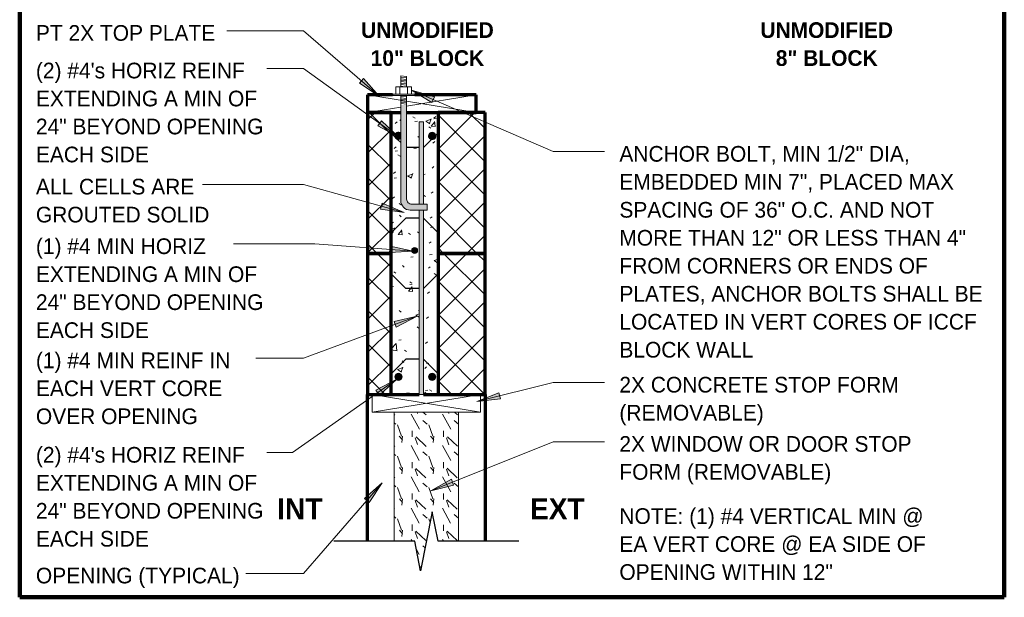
# Model space of a CAD drawing. Header units: inches. Extents: x 0 to 1352, y -35 to 287.
# Tile 12 of 13: x 1268 to 1351, y -30 to 19. Entities that reach past the tile are written whole.
import ezdxf

# ---------------------------------------------------------------- set-up
doc = ezdxf.new("R2010")
doc.units = ezdxf.units.IN
doc.header["$MEASUREMENT"] = 0
doc.linetypes.add('Hidden 1_16_', pattern=[0.09375, 0.0625, -0.03125])
for name, color, linetype, lineweight in [('A-ANNO-TEXT', 2, 'Continuous', 9), ('A-DETL', 5, 'Hidden 1_16_', 9), ('A-DETL-GENF', 3, 'Continuous', 9), ('A-DETL-HLIN', 3, 'Continuous', 70), ('A-DETL-LLIN', 3, 'Continuous', 9), ('A-DETL-MLIN', 3, 'Continuous', 30)]:
    doc.layers.add(name, color=color, linetype=linetype, lineweight=lineweight)
pattern_1 = [(50, (1096.709, 0), (4.590705, -0.40187), [0.48, -5.28]), (355, (1096.709, 0), (-0.88784, 4.8137), [0.384, -4.224]), (100.451, (1097.091, -0.033), (3.70197, 4.41272), [0.408, -4.487]), (46.184, (1096.709, 1.28), (6.83066, -1.05904), [0.72, -7.92]), (96.636, (1097.278, 1.192), (5.98166, 6.23401), [0.612, -6.731]), (351.184, (1096.709, 1.28), (5.98208, 6.23382), [0.576, -6.336]), (21, (1097.349, 0.96), (3.82029, -2.5771), [0.48, -5.28]), (326, (1097.349, 0.96), (1.55721, 4.64059), [0.384, -4.224]), (71.451, (1097.667, 0.745), (5.37715, 2.0647), [0.408, -4.487]), (37.5, (1096.709, 0), (0.077972, 2.130786), [0.211, -3.962, 0.211, -4.077, -4.24]), (37.5, (1096.709, 0), (0.077972, 2.130786), [-8.461, 0.211, -4.029]), (7.5, (1096.709, 0), (1.683907, 2.52439), [0.211, -2.234, 0.211, -3.866, -1.616]), (7.5, (1096.709, 0), (1.683907, 2.52439), [-6.522, 0.211, -1.405]), (327.5, (1095.281, 0), (3.416527, -0.144297), [0.211, -1.389, 0.211, -4.781, -6.624]), (327.5, (1095.281, 0), (3.416527, -0.144297), [-6.592, 0.211, -6.413]), (317.5, (1094.641, 0), (3.732463, 0.640715), [0.211, -1.869, 0.211, -3.104, -4.704]), (317.5, (1094.641, 0), (3.732463, 0.640715), [-5.395, 0.211, -4.493])]
pattern_2 = [(45, (1096.709, 0), (-1.414214, 1.414214), []), (135, (1096.709, 0), (-1.414214, -1.414214), [])]

# ---------------------------------------------------------------- blocks, each defined once
blk = doc.blocks.new('Dimension Lumbe_0_ _ UNDER0')
at = {"layer": 'A-DETL-GENF'}
for p, q in [((1.5, 0), (0, -9.25)), ((0, 0), (1.5, -9.25)), ((0, -9.25), (0, 0)), ((0, 0), (1.5, 0)), ((1.5, 0), (1.5, -4)), ((1.5, -4.375), (1.5, -9.25)), ((1.5, -9.25), (0, -9.25))]:
    blk.add_line(p, q, dxfattribs=at)
blk = doc.blocks.new('Dimension Lumbe_0_ _ UNDER1')
at = {"layer": 'A-DETL-GENF'}
for p, q in [((0, -2.819), (0, 0)), ((0, 0), (0.457, -2.819)), ((1.5, 0), (0, -9.25)), ((0, 0), (1.5, 0)), ((1.5, 0), (1.5, -2.132)), ((0, -9.25), (0, -3.319)), ((0.538, -3.319), (1.5, -9.25)), ((1.5, -4.007), (1.5, -9.25)), ((1.5, -9.25), (0, -9.25))]:
    blk.add_line(p, q, dxfattribs=at)
blk = doc.blocks.new('Break Line1 - B_0_ _ UNDER0')
at = {"layer": 'A-DETL-GENF', "lineweight": 30}
for p, q in [((0.5, 2.5), (-0.5, -2.5)), ((1, 0), (0.5, 2.5)), ((-1, 0), (-7.884, 0)), ((-0.5, -2.5), (-1, 0)), ((7.873, 0), (1, 0))]:
    blk.add_line(p, q, dxfattribs=at)
blk = doc.blocks.new('Reinf Bar Secti_0_ _ UNDER0')
at = {"layer": 'A-DETL-GENF'}
h = blk.add_hatch(color=256, dxfattribs=at)
edge = h.paths.add_edge_path(flags=0)
edge.add_arc((0, 0), 0.313, 180, 308.57143)
edge.add_line((0.195, -0.244), (0.194, 0.245))
edge.add_spline(control_points=[(0.194, 0.245), (0.175, 0.259), (0.145, 0.278), (0.102, 0.296), (0.058, 0.309), (0, 0.314), (-0.065, 0.308), (-0.12, 0.29), (-0.167, 0.266), (-0.209, 0.234), (-0.245, 0.195), (-0.275, 0.152), (-0.296, 0.104), (-0.309, 0.053), (-0.312, 0.018), (-0.313, 0)], knot_values=[0, 0, 0, 0, 0.071592, 0.105953, 0.139877, 0.209765, 0.279655, 0.331846, 0.385026, 0.436672, 0.489523, 0.542375, 0.593392, 0.64521, 0.699405, 0.699405, 0.699405, 0.699405], degree=3, periodic=0)
for start, end in [(51.50601, 180.00001), (179.99999, 308.49399)]:
    blk.add_arc((0, 0), 0.312, start, end, dxfattribs=at)
blk = doc.blocks.new('Reinf Bar Secti_0_ _ UNDER2')
at = {"layer": 'A-DETL-GENF'}
h = blk.add_hatch(color=256, dxfattribs=at)
edge = h.paths.add_edge_path(flags=0)
edge.add_arc((0, 0), 0.313, 180, 360)
edge.add_arc((0, 0), 0.313, 360, 540)
for start, end in [(360, 180), (180, 360)]:
    blk.add_arc((0, 0), 0.313, start, end, dxfattribs=at)
blk = doc.blocks.new('Reinf Bar Secti_0_ _ UNDER3')
at = {"layer": 'A-DETL-GENF'}
h = blk.add_hatch(color=256, dxfattribs=at)
edge = h.paths.add_edge_path(flags=0)
edge.add_arc((0, 0), 0.25, 180, 360)
edge.add_arc((0, 0), 0.25, 0, 180)
for start, end in [(0, 180), (180, 0)]:
    blk.add_arc((0, 0), 0.25, start, end, dxfattribs=at)
blk = doc.blocks.new('Reinf Bar Secti_0_ _ UNDER4')
at = {"layer": 'A-DETL-GENF'}
h = blk.add_hatch(color=256, dxfattribs=at)
edge = h.paths.add_edge_path(flags=0)
edge.add_arc((0, 0), 0.312, 180, 360)
edge.add_arc((0, 0), 0.312, 0, 180)
for start, end in [(0, 180), (180, 0)]:
    blk.add_arc((0, 0), 0.312, start, end, dxfattribs=at)
blk = doc.blocks.new('Anchor Bolt8 - _0_ _ UNDER0')
at = {"layer": 'A-DETL-GENF'}
for p, q in [((-2, 7.25), (-0.562, 7.25)), ((-2, 7.25), (-2, 6.75)), ((-2, 6.75), (-0.688, 6.75)), ((-0.25, -2.5), (-0.25, 6.312)), ((0.25, -2.5), (0.25, 6.438)), ((-0.937, -2.5), (0.937, -2.5)), ((-0.937, -2.5), (-0.937, -2.625)), ((-0.25, -1.75), (0.25, -1.805)), ((-0.25, -1.875), (0.25, -1.93)), ((-0.25, -2), (0.25, -2.055)), ((-0.25, -2.125), (0.25, -2.18)), ((-0.25, -2.25), (0.25, -2.305)), ((-0.25, -2.375), (0.25, -2.432)), ((0.937, -2.5), (0.937, -2.625)), ((-0.937, -2.625), (0.937, -2.625)), ((-0.656, -2.625), (-0.656, -3.25)), ((-0.656, -3.25), (0.656, -3.25)), ((-0.312, -2.625), (-0.312, -3.25)), ((-0.25, -3.25), (-0.25, -4.125)), ((-0.125, -3.25), (0.25, -3.288)), ((0.25, -3.25), (0.25, -4.18)), ((0.313, -2.625), (0.313, -3.25)), ((0.656, -2.625), (0.656, -3.25)), ((-0.25, -3.375), (0.25, -3.43)), ((-0.25, -3.5), (0.25, -3.555)), ((-0.25, -3.625), (0.25, -3.68)), ((-0.25, -3.75), (0.25, -3.805)), ((-0.25, -3.875), (0.25, -3.929)), ((-0.25, -4), (0.25, -4.055)), ((-0.25, -4.125), (0.25, -4.18))]:
    blk.add_line(p, q, dxfattribs=at)
for centre, radius in [((-0.688, 6.312), 0.438), ((-0.562, 6.438), 0.812)]:
    blk.add_arc(centre, radius, 360, 90, dxfattribs=at)

msp = doc.modelspace()

# ---------------------------------------------------------------- hatches: boundary and pattern name
at = {"layer": 'A-ANNO-TEXT'}
for points in [[(1296.787, 14.468), (1296.443, 14.069), (1298.129, 12.961)], [(1302.616, 12.42), (1302.825, 12.904), (1300.885, 13.457)], [(1298.326, 10.855), (1298.018, 10.428), (1299.794, 9.471)], [(1298.393, 3.834), (1298.251, 3.327), (1300.247, 3.04)], [(1299.048, 0.179), (1299.01, -0.346), (1301.024, -0.226)], [(1299.39, -6.21), (1299.573, -6.704), (1301.357, -5.763)], [(1297.844, -12.057), (1298.147, -12.488), (1299.631, -11.121)], [(1308.447, -12.81), (1308.319, -12.299), (1306.443, -13.04)], [(1296.868, -21.284), (1297.265, -21.629), (1298.377, -19.946)], [(1304.467, -20.143), (1304.271, -19.654), (1302.513, -20.643)]]:
    msp.add_hatch(color=7, dxfattribs=at).paths.add_polyline_path(points, flags=0)
at = {"layer": 'A-DETL-GENF'}
h = msp.add_hatch(color=7, dxfattribs=at)
edge = h.paths.add_edge_path(flags=0)
edge.add_line((1300.774, 3.26), (1302.212, 3.26))
edge.add_line((1302.212, 3.26), (1302.212, 3.76))
edge.add_line((1302.212, 3.76), (1300.899, 3.76))
edge.add_arc((1300.899, 4.197), 0.437, 180, 270, ccw=False)
edge.add_line((1300.462, 4.197), (1300.462, 12.208))
edge.add_line((1300.462, 12.208), (1299.962, 12.208))
edge.add_line((1299.962, 12.208), (1299.962, 4.072))
edge.add_arc((1300.774, 4.072), 0.812, 180, 270)
h = msp.add_hatch(dxfattribs=at)
h.set_pattern_fill('FP10_25', style=0, pattern_type=2)
h.set_pattern_definition(pattern_2)
h.paths.add_polyline_path([(1297.142, 11.572), (1297.142, -0.428), (1299.142, -0.428), (1299.142, 11.572)], flags=0)
h = msp.add_hatch(dxfattribs=at)
h.set_pattern_fill('FP10_24', style=0, pattern_type=2)
h.set_pattern_definition(pattern_1)
edge = h.paths.add_edge_path(flags=0)
edge.add_line((1299.142, 11.572), (1299.142, -0.428))
edge.add_line((1299.142, -0.428), (1301.092, -0.428))
edge.add_spline(control_points=[(1301.092, -0.428), (1301.057, -0.416), (1301.006, -0.389), (1300.953, -0.335), (1300.929, -0.3), (1300.918, -0.275), (1300.911, -0.258), (1300.902, -0.226), (1300.898, -0.197), (1300.898, -0.178)], knot_values=[0, 0, 0, 0, 0.112214, 0.168714, 0.224867, 0.238529, 0.252236, 0.279955, 0.337752, 0.337752, 0.337752, 0.337752], degree=3, periodic=0)
edge.add_arc((1301.148, -0.178), 0.25, 0, 180, ccw=False)
edge.add_spline(control_points=[(1301.398, -0.178), (1301.398, -0.197), (1301.394, -0.226), (1301.385, -0.258), (1301.378, -0.275), (1301.367, -0.3), (1301.343, -0.335), (1301.29, -0.389), (1301.239, -0.416), (1301.204, -0.428)], knot_values=[0, 0, 0, 0, 0.057796, 0.085515, 0.099223, 0.112885, 0.169037, 0.225538, 0.337752, 0.337752, 0.337752, 0.337752], degree=3, periodic=0)
edge.add_line((1301.204, -0.428), (1301.517, -0.428))
edge.add_line((1301.517, -0.428), (1301.517, 3.26))
edge.add_line((1301.517, 3.26), (1300.774, 3.26))
edge.add_arc((1300.774, 4.072), 0.812, 180, 270, ccw=False)
edge.add_line((1299.962, 4.072), (1299.962, 9.328))
edge.add_spline(control_points=[(1299.962, 9.328), (1299.943, 9.313), (1299.912, 9.294), (1299.869, 9.276), (1299.825, 9.263), (1299.767, 9.258), (1299.703, 9.264), (1299.647, 9.283), (1299.6, 9.306), (1299.558, 9.338), (1299.522, 9.377), (1299.492, 9.42), (1299.471, 9.468), (1299.458, 9.519), (1299.455, 9.554), (1299.455, 9.572)], knot_values=[0, 0, 0, 0, 0.071592, 0.105953, 0.139877, 0.209765, 0.279655, 0.331846, 0.385026, 0.436672, 0.489523, 0.542375, 0.593392, 0.64521, 0.699405, 0.699405, 0.699405, 0.699405], degree=3, periodic=0)
edge.add_spline(control_points=[(1299.455, 9.572), (1299.455, 9.596), (1299.459, 9.631), (1299.472, 9.676), (1299.49, 9.719), (1299.521, 9.768), (1299.566, 9.814), (1299.615, 9.846), (1299.663, 9.868), (1299.714, 9.882), (1299.767, 9.886), (1299.819, 9.882), (1299.87, 9.869), (1299.918, 9.847), (1299.947, 9.828), (1299.962, 9.817)], knot_values=[0, 0, 0, 0, 0.071611, 0.10598, 0.139912, 0.20981, 0.279706, 0.331899, 0.385079, 0.436722, 0.489567, 0.542412, 0.593419, 0.645225, 0.699405, 0.699405, 0.699405, 0.699405], degree=3, periodic=0)
edge.add_line((1299.962, 9.817), (1299.962, 11.572))
edge.add_line((1299.962, 11.572), (1299.142, 11.572))
h = msp.add_hatch(dxfattribs=at)
h.set_pattern_fill('FP10_24', style=0, pattern_type=2)
h.set_pattern_definition(pattern_1)
edge = h.paths.add_edge_path(flags=0)
edge.add_line((1303.142, -0.428), (1303.142, 11.572))
edge.add_line((1303.142, 11.572), (1300.462, 11.572))
edge.add_line((1300.462, 11.572), (1300.462, 4.197))
edge.add_arc((1300.899, 4.197), 0.437, 180, 270)
edge.add_line((1300.899, 3.76), (1301.517, 3.76))
edge.add_line((1301.517, 3.76), (1301.517, 10.76))
edge.add_line((1301.517, 10.76), (1301.892, 10.76))
edge.add_line((1301.892, 10.76), (1301.892, 3.76))
edge.add_line((1301.892, 3.76), (1302.212, 3.76))
edge.add_line((1302.212, 3.76), (1302.212, 3.26))
edge.add_line((1302.212, 3.26), (1301.892, 3.26))
edge.add_line((1301.892, 3.26), (1301.892, -0.428))
edge.add_line((1301.892, -0.428), (1303.142, -0.428))
edge = h.paths.add_edge_path(flags=0)
edge.add_arc((1302.642, 9.572), 0.313, 0, 180)
edge.add_arc((1302.642, 9.572), 0.313, 180, 360)
h = msp.add_hatch(dxfattribs=at)
h.set_pattern_fill('FP10_25', style=0, pattern_type=2)
h.set_pattern_definition(pattern_2)
h.paths.add_polyline_path([(1307.142, 11.572), (1303.142, 11.572), (1303.142, -0.428), (1307.142, -0.428)], flags=0)
for points in [[(1301.892, 10.76), (1301.517, 10.76), (1301.517, 3.76), (1301.892, 3.76)], [(1301.517, -12.428), (1301.892, -12.428), (1301.892, 3.26), (1301.517, 3.26)]]:
    msp.add_hatch(color=7, dxfattribs=at).paths.add_polyline_path(points, flags=0)
h = msp.add_hatch(dxfattribs=at)
h.set_pattern_fill('FP10_25', style=0, pattern_type=2)
h.set_pattern_definition(pattern_2)
h.paths.add_polyline_path([(1297.142, -0.428), (1297.142, -12.428), (1299.142, -12.428), (1299.142, -0.428)], flags=0)
h = msp.add_hatch(dxfattribs=at)
h.set_pattern_fill('FP10_24', style=0, pattern_type=2)
h.set_pattern_definition(pattern_1)
h.paths.add_polyline_path([(1299.142, -0.428), (1299.142, -12.428), (1301.517, -12.428), (1301.517, -0.428)], flags=0)
edge = h.paths.add_edge_path(flags=0)
edge.add_arc((1299.767, -10.928), 0.313, 180, 360)
edge.add_arc((1299.767, -10.928), 0.313, 0, 180)
h = msp.add_hatch(dxfattribs=at)
h.set_pattern_fill('FP10_24', style=0, pattern_type=2)
h.set_pattern_definition(pattern_1)
h.paths.add_polyline_path([(1303.142, -12.428), (1303.142, -0.428), (1301.892, -0.428), (1301.892, -12.428)], flags=0)
edge = h.paths.add_edge_path(flags=0)
edge.add_arc((1302.642, -10.928), 0.313, 180, 360)
edge.add_arc((1302.642, -10.928), 0.313, 0, 180)
h = msp.add_hatch(dxfattribs=at)
h.set_pattern_fill('FP10_25', style=0, pattern_type=2)
h.set_pattern_definition(pattern_2)
h.paths.add_polyline_path([(1307.142, -0.428), (1303.142, -0.428), (1303.142, -12.428), (1307.142, -12.428)], flags=0)
h = msp.add_hatch(dxfattribs=at)
h.set_pattern_fill('FP10_26', style=0, pattern_type=2)
h.set_pattern_definition([(108.435, (1097.402, 0), (-2.6658048, 5.3315978), [1.012, -7.418]), (139.399, (1097.082, 0.96), (-15.99359194, 13.3280166), [0.492, -24.084]), (136.848, (1099.374, 1.279), (-39.984272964, 37.317516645), [1.169, -57.292]), (109.983, (1098.521, 2.079), (-7.99708977, 21.32495288), [0.624, -30.576]), (90, (1098.308, 0), (-2.666, 2.666), [0.533, -2.132]), (118.443, (1098.308, 0.533), (18.658948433, -34.65294643), [1.455, -71.302]), (84.289, (1097.615, 1.813), (-2.66557648, -23.99082525), [0.536, -26.253]), (129.806, (1097.668, 2.346), (10.6628831, -13.3279192), [0.416, -20.403])])
h.paths.add_polyline_path([(1304.892, -13.928), (1299.392, -13.928), (1299.392, -24.928), (1301.148, -24.928), (1301.648, -27.428), (1302.648, -22.428), (1303.148, -24.928), (1304.892, -24.928)], flags=0)

# ---------------------------------------------------------------- linework, layer by layer
at = {"layer": 'A-ANNO-TEXT', "color": 7}
for p, q in [((1291.688, 18.522), (1285.163, 18.522)), ((1298.129, 12.961), (1291.688, 18.522)), ((1290.684, 15.321), (1288.568, 15.321)), ((1291.688, 15.321), (1290.684, 15.321)), ((1299.794, 9.471), (1291.688, 15.321)), ((1296.787, 14.468), (1296.443, 14.069)), ((1298.129, 12.961), (1296.787, 14.468)), ((1296.443, 14.069), (1298.129, 12.961)), ((1302.825, 12.904), (1300.885, 13.457)), ((1300.885, 13.457), (1302.616, 12.42)), ((1300.885, 13.457), (1312.946, 8.232)), ((1302.616, 12.42), (1302.825, 12.904)), ((1298.326, 10.855), (1298.018, 10.428)), ((1298.018, 10.428), (1299.794, 9.471)), ((1299.794, 9.471), (1298.326, 10.855)), ((1312.946, 8.232), (1317.298, 8.232)), ((1286.682, 5.443), (1283.078, 5.443)), ((1291.688, 5.443), (1286.682, 5.443)), ((1300.247, 3.04), (1291.688, 5.443)), ((1298.393, 3.834), (1298.251, 3.327)), ((1300.247, 3.04), (1298.393, 3.834)), ((1298.251, 3.327), (1300.247, 3.04)), ((1291.245, 0.373), (1285.718, 0.373)), ((1292.637, 0.373), (1291.245, 0.373)), ((1301.024, -0.226), (1292.637, 0.373)), ((1299.048, 0.179), (1299.01, -0.346)), ((1301.024, -0.226), (1299.048, 0.179)), ((1299.01, -0.346), (1301.024, -0.226)), ((1301.357, -5.763), (1291.688, -9.34)), ((1301.357, -5.763), (1299.39, -6.21)), ((1299.573, -6.704), (1301.357, -5.763)), ((1299.39, -6.21), (1299.573, -6.704)), ((1290.11, -9.34), (1287.623, -9.34)), ((1291.688, -9.34), (1290.11, -9.34)), ((1299.631, -11.121), (1290.738, -17.38)), ((1299.631, -11.121), (1297.844, -12.057)), ((1298.147, -12.488), (1299.631, -11.121)), ((1306.443, -13.04), (1312.946, -11.413)), ((1312.946, -11.413), (1317.298, -11.413)), ((1297.844, -12.057), (1298.147, -12.488)), ((1308.319, -12.299), (1306.443, -13.04)), ((1308.447, -12.81), (1308.319, -12.299)), ((1306.443, -13.04), (1308.447, -12.81)), ((1302.513, -20.643), (1312.946, -16.455)), ((1312.946, -16.455), (1317.298, -16.455)), ((1290.503, -17.38), (1288.568, -17.38)), ((1290.738, -17.38), (1290.503, -17.38)), ((1298.377, -19.946), (1291.688, -27.655)), ((1298.377, -19.946), (1296.868, -21.284)), ((1297.265, -21.629), (1298.377, -19.946)), ((1304.271, -19.654), (1302.513, -20.643)), ((1304.467, -20.143), (1304.271, -19.654)), ((1302.513, -20.643), (1304.467, -20.143)), ((1296.868, -21.284), (1297.265, -21.629)), ((1291.688, -27.655), (1286.783, -27.655))]:
    msp.add_line(p, q, dxfattribs=at)
at = {"layer": 'A-DETL', "linetype": 'Continuous', "lineweight": 90}
for p, q in [((1267.517, -29.694), (1267.517, 67.871)), ((1351.354, 67.871), (1351.354, -29.694)), ((1351.354, -29.694), (1267.517, -29.694))]:
    msp.add_line(p, q, dxfattribs=at)
at = {"layer": 'A-DETL', "linetype": 'Continuous', "lineweight": 30}
for p, q in [((1299.142, 11.572), (1299.962, 11.572)), ((1300.462, 11.572), (1305.142, 11.572))]:
    msp.add_line(p, q, dxfattribs=at)
at = {"layer": 'A-DETL', "linetype": 'Continuous'}
for p, q in [((1301.892, 10.76), (1301.517, 10.76)), ((1301.517, -12.428), (1301.892, -12.428))]:
    msp.add_line(p, q, dxfattribs=at)
at = {"layer": 'A-DETL-HLIN'}
for p, q in [((1299.274, 13.072), (1297.142, 13.072)), ((1297.142, 13.072), (1297.142, 11.572)), ((1306.392, 13.072), (1301.149, 13.072)), ((1306.392, 11.572), (1306.392, 13.072)), ((1297.142, 11.572), (1297.142, -0.428)), ((1299.142, 11.572), (1297.142, 11.572)), ((1297.142, 11.572), (1297.142, -0.428)), ((1297.142, 11.572), (1299.962, 11.572)), ((1299.142, -0.428), (1299.142, 11.572)), ((1299.142, -0.428), (1299.142, 11.572)), ((1300.462, 11.572), (1306.392, 11.572)), ((1307.142, 11.572), (1303.142, 11.572)), ((1303.142, 11.572), (1303.142, -0.428)), ((1303.142, 11.572), (1303.142, -0.428)), ((1307.142, 11.572), (1306.392, 11.572)), ((1307.142, -0.428), (1307.142, 11.572)), ((1307.142, -0.428), (1307.142, 11.572)), ((1297.142, -0.428), (1297.142, -12.428)), ((1299.142, -0.428), (1297.142, -0.428)), ((1297.142, -0.428), (1297.142, -12.428)), ((1297.142, -0.428), (1299.142, -0.428)), ((1297.142, -0.428), (1299.142, -0.428)), ((1299.142, -12.428), (1299.142, -0.428)), ((1299.142, -12.428), (1299.142, -0.428)), ((1307.142, -0.428), (1303.142, -0.428)), ((1303.142, -0.428), (1303.142, -12.428)), ((1303.142, -0.428), (1303.142, -12.428)), ((1303.142, -0.428), (1307.142, -0.428)), ((1303.142, -0.428), (1307.142, -0.428)), ((1307.142, -12.428), (1307.142, -0.428)), ((1307.142, -12.428), (1307.142, -0.428)), ((1297.142, -12.428), (1299.142, -12.428)), ((1297.142, -12.428), (1299.142, -12.428)), ((1297.142, -12.428), (1301.517, -12.428)), ((1297.142, -24.928), (1297.142, -12.428)), ((1301.892, -12.428), (1307.142, -12.428)), ((1303.142, -12.428), (1307.142, -12.428)), ((1303.142, -12.428), (1307.142, -12.428)), ((1307.142, -12.428), (1307.142, -24.928))]:
    msp.add_line(p, q, dxfattribs=at)
at = {"layer": 'A-DETL-LLIN'}
for p, q in [((1300.46, 14.637), (1299.962, 14.681)), ((1299.962, 14.681), (1299.962, 13.761)), ((1300.46, 13.761), (1300.46, 14.637)), ((1299.962, 13.761), (1299.556, 13.761)), ((1299.556, 13.761), (1299.556, 13.131)), ((1300.878, 13.761), (1300.46, 13.761)), ((1300.878, 13.131), (1300.878, 13.761)), ((1299.556, 13.131), (1299.274, 13.131)), ((1299.274, 13.131), (1299.274, 13.01)), ((1299.274, 13.01), (1301.149, 13.01)), ((1301.149, 13.131), (1300.878, 13.131)), ((1301.149, 13.01), (1301.149, 13.131)), ((1301.517, 10.76), (1301.517, 3.76)), ((1301.892, 3.76), (1301.892, 10.76)), ((1301.517, 3.26), (1301.517, -12.428)), ((1301.892, -12.428), (1301.892, 3.26)), ((1297.517, -12.428), (1301.517, -12.428)), ((1297.517, -13.928), (1297.517, -12.428)), ((1301.892, -12.428), (1306.767, -12.428)), ((1306.767, -12.428), (1306.767, -13.928)), ((1306.767, -13.928), (1297.517, -13.928)), ((1304.892, -13.928), (1299.392, -13.928)), ((1299.392, -13.928), (1299.392, -24.928)), ((1304.892, -24.928), (1304.892, -13.928))]:
    msp.add_line(p, q, dxfattribs=at)
at = {"layer": 'A-DETL-MLIN'}
for p, q in [((1299.142, 9.822), (1299.142, 11.572)), ((1303.142, 9.822), (1303.142, 11.572)), ((1299.142, 9.822), (1299.473, 9.491)), ((1299.697, 9.267), (1299.962, 9.003)), ((1302.588, 9.267), (1301.892, 8.572)), ((1303.142, 9.822), (1302.943, 9.623)), ((1301.517, 8.572), (1300.462, 8.572)), ((1299.142, 1.322), (1300.392, 2.572)), ((1301.517, 2.572), (1300.392, 2.572)), ((1303.142, 1.322), (1301.892, 2.572)), ((1299.142, 1.322), (1299.142, -0.428)), ((1303.142, 1.322), (1303.142, -0.428)), ((1299.142, -2.178), (1299.142, -0.428)), ((1303.142, -2.178), (1303.142, -0.428)), ((1299.142, -2.178), (1300.392, -3.428)), ((1303.142, -2.178), (1301.892, -3.428)), ((1301.517, -3.428), (1300.392, -3.428)), ((1299.142, -10.678), (1300.392, -9.428)), ((1301.517, -9.428), (1300.392, -9.428)), ((1303.142, -10.678), (1301.892, -9.428)), ((1299.142, -10.678), (1299.142, -12.428)), ((1303.142, -10.678), (1303.142, -12.428))]:
    msp.add_line(p, q, dxfattribs=at)

# ---------------------------------------------------------------- block references
at = {"layer": 'A-DETL-GENF'}
for name, p, rotation in [('Anchor Bolt8 - _0_ _ UNDER0', (1300.212, 10.51), 180), ('Dimension Lumbe_0_ _ UNDER1', (1297.142, 11.572), 89.9999999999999), ('Reinf Bar Secti_0_ _ UNDER2', (1302.642, 9.572), 180), ('Reinf Bar Secti_0_ _ UNDER4', (1302.642, -10.928), 180), ('Dimension Lumbe_0_ _ UNDER0', (1297.517, -13.928), 89.9999999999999)]:
    msp.add_blockref(name, p, dxfattribs=dict(at, rotation=rotation))
for name, p in [('Reinf Bar Secti_0_ _ UNDER0', (1299.767, 9.572)), ('Reinf Bar Secti_0_ _ UNDER3', (1301.148, -0.178)), ('Reinf Bar Secti_0_ _ UNDER2', (1299.767, -10.928)), ('Break Line1 - B_0_ _ UNDER0', (1302.148, -24.928))]:
    msp.add_blockref(name, p, dxfattribs=at)

# ---------------------------------------------------------------- texts
at = {"layer": 'A-ANNO-TEXT', "color": 7}
for s, insert, char_height, width, attachment_point, line_spacing_factor in [('\\fStylus BT|b0|i0|c0|p34|;PT 2X TOP PLATE', (1268.898, 19.001), 1.33411, 17.982, 1, 1.070803), ('\\fStylus BT|b1|i0|c0|p34|;UNMODIFIED\\fStylus BT|b0|i0|c0|p34|;\\P\\fStylus BT|b1|i0|c0|p34|;10" BLOCK', (1302.234, 19.242), 1.33411, 13.734, 2, 1.070803), ('\\fStylus BT|b1|i0|c0|p34|;UNMODIFIED\\fStylus BT|b0|i0|c0|p34|;\\P\\fStylus BT|b1|i0|c0|p34|;8" BLOCK', (1336.234, 19.242), 1.33411, 13.734, 2, 1.070803), ('\\fStylus BT|b0|i0|c0|p34|;(2) #4\'s HORIZ REINF\\PEXTENDING A MIN OF\\P24" BEYOND OPENING\\PEACH SIDE', (1268.898, 15.801), 1.33411, 23.58, 1, 1.070803), ('\\fStylus BT|b0|i0|c0|p34|;ANCHOR BOLT, MIN 1/2" DIA,\\PEMBEDDED MIN 7", PLACED MAX\\PSPACING OF 36" O.C. AND NOT\\PMORE THAN 12" OR LESS THAN 4"\\PFROM CORNERS OR ENDS OF\\PPLATES, ANCHOR BOLTS SHALL BE\\PLOCATED IN VERT CORES OF ICCF\\PBLOCK WALL', (1318.578, 8.712), 1.33411, 37.08, 1, 1.070803), ('\\fStylus BT|b0|i0|c0|p34|;ALL CELLS ARE\\PGROUTED SOLID', (1268.898, 5.922), 1.33411, 17.55, 1, 1.070803), ('\\fStylus BT|b0|i0|c0|p34|;(1) #4 MIN HORIZ\\PEXTENDING A MIN OF\\P24" BEYOND OPENING\\PEACH SIDE', (1268.898, 0.852), 1.33411, 23.58, 1, 1.070803), ('\\fStylus BT|b0|i0|c0|p34|;(1) #4 MIN REINF IN\\PEACH VERT CORE\\POVER OPENING', (1268.898, -8.861), 1.33411, 20.934, 1, 1.070803), ('\\fStylus BT|b0|i0|c0|p34|;2X CONCRETE STOP FORM\\P(REMOVABLE)', (1318.578, -10.934), 1.33411, 28.656, 1, 1.070803), ('\\fStylus BT|b0|i0|c0|p34|;(2) #4\'s HORIZ REINF\\PEXTENDING A MIN OF\\P24" BEYOND OPENING\\PEACH SIDE', (1268.898, -16.901), 1.33411, 23.58, 1, 1.070803), ('\\fStylus BT|b0|i0|c0|p34|;2X WINDOW OR DOOR STOP\\PFORM (REMOVABLE)', (1318.578, -15.975), 1.33411, 30.564, 1, 1.070803), ('\\fStylus BT|b1|i0|c0|p34|;INT', (1289.441, -21.272), 1.79128, 4.416, 1, 1.063354), ('\\fStylus BT|b1|i0|c0|p34|;EXT', (1310.965, -21.272), 1.79128, 4.896, 1, 1.063354), ('\\fStylus BT|b0|i0|c0|p34|;NOTE: (1) #4 VERTICAL MIN @\\PEA VERT CORE @ EA SIDE OF\\POPENING WITHIN 12"', (1318.578, -22.115), 1.33411, 32.364, 1, 1.070803), ('\\fStylus BT|b0|i0|c0|p34|;OPENING (TYPICAL)', (1268.898, -27.176), 1.33411, 19.926, 1, 1.070803)]:
    msp.add_mtext(s, dxfattribs=dict(at, insert=insert, char_height=char_height, width=width, attachment_point=attachment_point, line_spacing_factor=line_spacing_factor))

doc.saveas('drawing.dxf')
